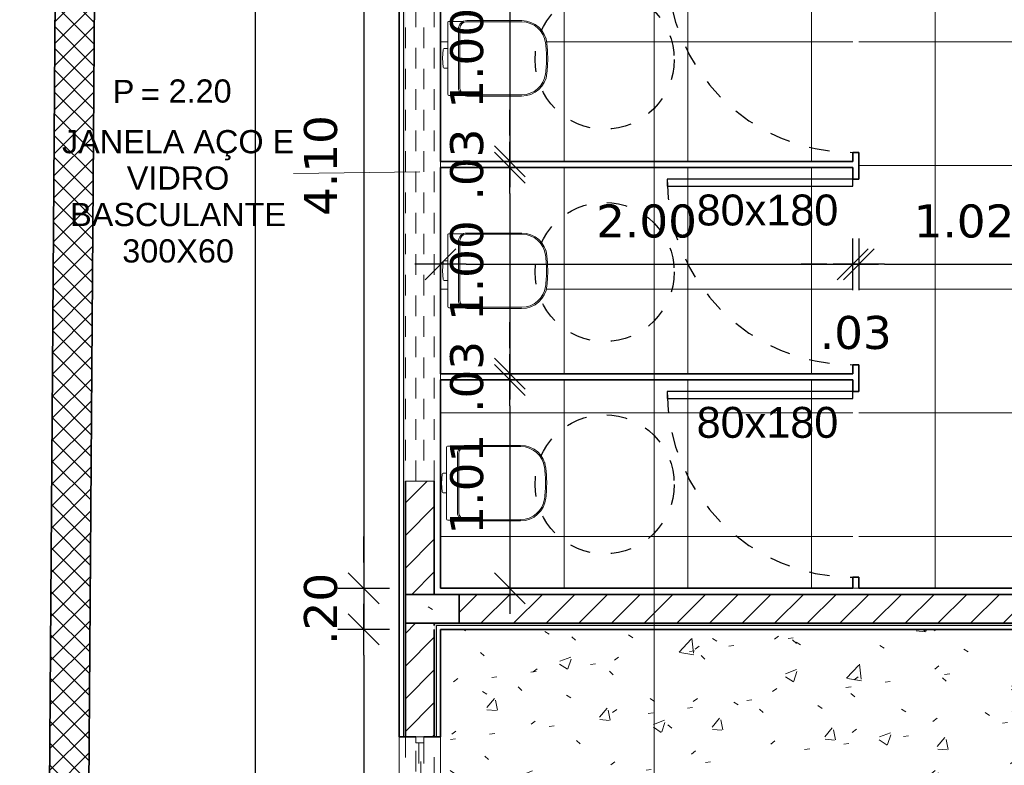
# Model space of a CAD drawing. Header units: millimetres. Extents: x -109 to 627, y -178 to 173.
# Tile 100 of 178: x 317.19 to 321.96, y -156.71 to -153.1. Entities that reach past the tile are written whole.
import ezdxf

# ---------------------------------------------------------------- set-up
doc = ezdxf.new("R2010")
doc.units = ezdxf.units.MM
doc.linetypes.add('ACAD_ISO03W100', pattern=[30, 12, -18])
doc.linetypes.add('Traço Curto', pattern=[0.00153, 0.001, -0.00053])
for name, color, linetype, lineweight in [('ARQ - ALVENARIA - OSSO', 2, 'Continuous', 35), ('ARQ - DIVISORIA', 3, 'Continuous', 35), ('ARQ - JANELA', 2, 'Traço Curto', 5), ('ARQ - PAREDE VISTA', 4, 'Continuous', 9), ('ARQ - PAREDES_HACHURA', 9, 'Continuous', 35), ('ARQ - PAREDES_REVESTIMENTO', 3, 'Continuous', 35), ('ARQ - PILAR', 4, 'Continuous', 15), ('ARQ - PISO_HACHURA_SUPERFICIE', 9, 'Continuous', 5), ('ARQ - SIMBOLO_CORTE', 2, 'Continuous', 5), ('ARQ -SIMBOLO_PORTA', 2, 'Continuous', 9), ('ARQ -TEXTO_JANELA', 2, 'Continuous', 9), ('Equipamentos hidráulicos', 2, 'Continuous', 5)]:
    doc.layers.add(name, color=color, linetype=linetype, lineweight=lineweight)
doc.styles.add('Arial_2', font='arial.ttf', dxfattribs={"height": 0.15})
doc.styles.add('Arial_3', font='arial.ttf', dxfattribs={"height": 0.0015})
doc.styles.add('Arial_4', font='arial.ttf', dxfattribs={"height": 0.1125})
doc.styles.add('FNDE Texto Cota 0100', font='verdana.ttf', dxfattribs={"height": 0.16})
doc.dimstyles.new('FNDE 1-0100', dxfattribs={"dimscale": 2.5, "dimtxt": 0.16, "dimasz": 0.05, "dimexe": 0.15, "dimexo": 0.15, "dimgap": 0.05, "dimtad": 1, "dimzin": 4, "dimdsep": 46, "dimtxsty": 'FNDE Texto Cota 0100', "dimblk": 'tic', "dimcen": 0.15, "dimdle": 0.15, "dimse1": 1, "dimse2": 1, "dimclrd": 251, "dimclre": 251, "dimclrt": 256, "dimaunit": 1, "dimadec": 3, "dimazin": 0, "dimtfac": 1, "dimtix": 1, "dimtmove": 2, "dimatfit": 3, "dimldrblk": 'tic', "dimfxl": 0.15, "dimtvp": 1, "dimtolj": 1, "dimtzin": 0, "dimarcsym": 0})
pattern_1 = [(50, (316.12565, -147.12975), (0.546291, -0.047295), [0.056985, -0.628837]), (355, (316.12565, -147.12975), (-0.105401, 0.573222), [0.045988, -0.50287]), (100.451, (316.17164, -147.13375), (0.44084, 0.525572), [0.048987, -0.533862]), (46.184, (316.12565, -146.9778), (0.812912, -0.126028), [0.085978, -0.942756]), (96.636, (316.1936, -146.9878), (0.71181, 0.74206), [0.07298, -0.800793]), (351.184, (316.12565, -146.9778), (0.712045, 0.742424), [0.068982, -0.753805]), (21, (316.20163, -147.0158), (0.454867, -0.306212), [0.056985, -0.628837]), (326, (316.20163, -147.0158), (0.185717, 0.552451), [0.045988, -0.50287]), (71.451, (316.2396, -147.0408), (0.64037, 0.245952), [0.048987, -0.533862]), (37.5, (316.12565, -147.12975), (0.0092036, 0.2540508), [0.0249935, -0.471878, 0.0249935, -0.4848744, -0.504869]), (37.5, (316.12565, -147.12975), (0.0092036, 0.2540508), [-1.006739, 0.0249935, -0.479876]), (7.5, (316.12565, -147.12975), (0.200409, 0.3006604), [0.0249935, -0.265931, 0.0249935, -0.459881, -0.1919503]), (7.5, (316.12565, -147.12975), (0.200409, 0.3006604), [-0.775799, 0.0249935, -0.166957]), (327.5, (315.9557, -147.12975), (0.4063776, -0.0170732), [0.0249935, -0.164957, 0.0249935, -0.5688527, -0.7887957]), (327.5, (315.9557, -147.12975), (0.4063776, -0.0170732), [-0.784797, 0.024994, -0.763802]), (317.5, (315.8797, -147.12975), (0.443884, 0.075988), [0.0249935, -0.222942, 0.0249935, -0.369904, -0.559855]), (317.5, (315.8797, -147.12975), (0.443884, 0.075988), [-0.641834, 0.024994, -0.534861])]
pattern_2 = [(45, (316.12565, -147.12975), (-0.07917545, 0.07917545), [])]

# ---------------------------------------------------------------- blocks, each defined once
blk = doc.blocks.new('JANELA BASCULANTE PRÁTICA DE REVIT - JANELA AÇO E VIDRO BASCULANTE 300X150-V4-NÍVEL 1')
at = {"layer": 'ARQ - JANELA'}
for p, q in [((1.4994, 0.07), (-1.5, 0.07)), ((-1.47, 0.02), (-1.5, 0.02)), ((-1.5, 0.02), (-1.5, -0.02)), ((-1.47, -0.02), (-1.47, 0.02)), ((-1.47, 0.02), (1.47, 0.02)), ((-1.28, 0.005), (-1.47, 0.005)), ((-1.47, 0.005), (-1.47, -0.005)), ((-1.26, 0.015), (-1.28, 0.015)), ((-1.28, 0.015), (-1.28, -0.015)), ((-1.28, -0.005), (-1.28, 0.005)), ((-1.26, -0.015), (-1.26, 0.015)), ((-1.26, 0.015), (1.26, 0.015)), ((1.28, 0.015), (1.26, 0.015)), ((1.26, 0.015), (1.26, -0.015)), ((1.28, -0.015), (1.28, 0.015)), ((1.47, 0.005), (1.28, 0.005)), ((1.28, 0.005), (1.28, -0.005)), ((1.5, 0.02), (1.47, 0.02)), ((1.47, 0.02), (1.47, -0.02)), ((1.47, -0.005), (1.47, 0.005)), ((1.5, -0.02), (1.5, 0.02)), ((-1.5, -0.02), (-1.47, -0.02)), ((-1.47, -0.005), (-1.28, -0.005)), ((1.47, -0.02), (-1.47, -0.02)), ((-1.28, -0.015), (-1.26, -0.015)), ((1.26, -0.015), (-1.26, -0.015)), ((1.26, -0.015), (1.28, -0.015)), ((1.28, -0.005), (1.47, -0.005)), ((1.47, -0.02), (1.5, -0.02)), ((-1.4999, -0.07), (1.5, -0.07))]:
    blk.add_line(p, q, dxfattribs=at)
blk = doc.blocks.new('Deca_Bacia Sanitaria Convencional Quadra_P_21 - P_21_Branco Gelo GE17-6219398-NÍVEL 1')
at = {"layer": 'Equipamentos hidráulicos'}
for p, q in [((3.1323, -5.4542), (3.1323, -5.5801)), ((3.2086, -5.4486), (3.1362, -5.4486)), ((3.11, -5.5849), (3.1077, -5.6279)), ((3.1323, -5.5801), (3.1161, -5.5801)), ((3.1323, -5.6757), (3.1323, -5.5801)), ((3.1077, -5.6279), (3.11, -5.671)), ((3.1161, -5.6757), (3.1323, -5.6757)), ((3.1323, -5.6757), (3.1323, -5.8016)), ((3.1383, -5.8076), (3.2088, -5.8076))]:
    blk.add_line(p, q, dxfattribs=at)
for centre, radius, start, end in [((3.1383, -5.4542), 0.006, 110.7889, 180), ((3.4946, -5.5679), 0.1199, 31.5106, 32.1117), ((3.4946, -5.5679), 0.1199, 15.9421, 19.0248), ((3.1161, -5.5864), 0.00628, 90, 166), ((3.1161, -5.6695), 0.00628, 194, 270), ((3.1383, -5.8016), 0.006, 180, 270)]:
    blk.add_arc(centre, radius, start, end, dxfattribs=at)
blk = doc.blocks.new('Deca_Shared_Assento_P_21 - AP_215_Branco Gelo GE17-6219380-NÍVEL 1')
at = {"layer": 'Equipamentos hidráulicos'}
for p, q in [((3.2248, -5.4451), (3.4913, -5.4451)), ((3.1847, -5.771), (3.1847, -5.4852)), ((3.1918, -5.4823), (3.1918, -5.7739)), ((3.2211, -5.4507), (3.4916, -5.4507)), ((3.2211, -5.8055), (3.4916, -5.8055)), ((3.4913, -5.8111), (3.2248, -5.8111))]:
    blk.add_line(p, q, dxfattribs=at)
for centre, radius, start, end in [((3.2247, -5.4851), 0.04, 89.8872, 180.1517), ((3.4916, -5.5681), 0.123, 5.8046, 90.118), ((3.2253, -5.484), 0.0336, 97.1899, 177.0351), ((3.4912, -5.5675), 0.1167, 7.4549, 89.8323), ((2.9392, -5.6397), 0.6734, 0.9873, 7.4549), ((2.9147, -5.6281), 0.703, 0.4219, 5.9145), ((2.9392, -5.6165), 0.6734, 352.5451, 359.0127), ((2.9147, -5.6281), 0.703, 354.0839, 0.4219), ((3.4916, -5.6881), 0.123, 269.8735, 354.1863), ((3.4912, -5.6887), 0.1167, 270.1677, 352.5451), ((3.2247, -5.7711), 0.04, 179.8882, 270.1523), ((3.2253, -5.7721), 0.0336, 182.9649, 262.8101)]:
    blk.add_arc(centre, radius, start, end, dxfattribs=at)
blk = doc.blocks.new('JANELA BASCULANTE PRÁTICA DE REVIT - JANELA AÇO E VIDRO BASCULANTE 300X60-6372257-NÍVEL 1')
at = {"layer": 'ARQ - JANELA'}
for p, q in [((1.5, 0.07), (-1.5, 0.07)), ((-1.5, 0.07), (-1.5, 0.02)), ((1.5, 0.02), (1.5, 0.07)), ((-1.5, -0.02), (-1.5, 0.02)), ((-1.5, 0.02), (1.5, 0.02)), ((1.5, 0.02), (1.5, -0.02)), ((-1.5, -0.02), (-1.5, -0.07)), ((1.5, -0.02), (-1.5, -0.02)), ((1.5, -0.07), (1.5, -0.02)), ((-1.5, -0.07), (1.5, -0.07))]:
    blk.add_line(p, q, dxfattribs=at)
blk = doc.blocks.new('Identificação de Janela - Modelo 1-6080617-NÍVEL 1')
at = {"layer": 'ARQ -TEXTO_JANELA', "char_height": 0.0015, "attachment_point": 1, "style": 'Arial_3'}
for s, insert, width in [('P', (-0.004488, 0.005716), 0.00168354), ('=', (-0.00267, 0.00556), 0.00152321)]:
    blk.add_mtext(s, dxfattribs=dict(at, insert=insert, width=width))
blk = doc.blocks.new('tic')
at = {"color": 251}
for p, q in [((0, -1), (0, 1)), ((-1, 0), (1, 0))]:
    blk.add_line(p, q, dxfattribs=at)
blk.add_line((-0.6, -0.6), (0.6, 0.6))
blk = doc.blocks.new('*D402')
at = {"color": 251, "lineweight": -2, "transparency": 16777216}
blk.add_line((318.855, -151.8815), (318.855, -155.7304), dxfattribs=at)
at = {"layer": 'Defpoints', "color": 0, "transparency": 16777216}
for p in [(319.2272, -151.7565), (318.855, -155.8554), (319.2272, -155.8554)]:
    blk.add_point(p, dxfattribs=at)
at = {"color": 251, "lineweight": -2, "transparency": 16777216, "xscale": 0.125, "yscale": 0.125, "zscale": 0.125}
for p, rotation in [((318.855, -151.7565), 90), ((318.855, -155.8554), 270)]:
    blk.add_blockref('tic', p, dxfattribs=dict(at, rotation=rotation))
at = {"transparency": 16777216, "insert": (318.6467, -153.8059), "char_height": 0.16, "attachment_point": 5, "rotation": 90, "style": 'FNDE Texto Cota 0100'}
blk.add_mtext('\\A1;4.10', dxfattribs=at)
blk = doc.blocks.new('*D403')
at = {"color": 251, "lineweight": -2, "transparency": 16777216}
for p, q in [((318.855, -155.7304), (318.855, -155.6054)), ((318.855, -155.8554), (318.855, -156.0554)), ((318.855, -156.1804), (318.855, -156.3054))]:
    blk.add_line(p, q, dxfattribs=at)
at = {"layer": 'Defpoints', "color": 0, "transparency": 16777216}
for p in [(319.2272, -155.8554), (318.855, -156.0554), (319.2272, -156.0554)]:
    blk.add_point(p, dxfattribs=at)
at = {"color": 251, "lineweight": -2, "transparency": 16777216, "xscale": 0.125, "yscale": 0.125, "zscale": 0.125}
for p, rotation in [((318.855, -155.8554), 270), ((318.855, -156.0554), 90)]:
    blk.add_blockref('tic', p, dxfattribs=dict(at, rotation=rotation))
at = {"transparency": 16777216, "insert": (318.6467, -155.9554), "char_height": 0.16, "attachment_point": 5, "rotation": 90, "style": 'FNDE Texto Cota 0100'}
blk.add_mtext('\\A1;.20', dxfattribs=at)
blk = doc.blocks.new('*D404')
at = {"color": 251, "lineweight": -2, "transparency": 16777216}
blk.add_line((318.855, -156.1804), (318.855, -164.3282), dxfattribs=at)
at = {"layer": 'Defpoints', "color": 0, "transparency": 16777216}
for p in [(319.2272, -156.0554), (318.855, -164.4532), (319.2272, -164.4532)]:
    blk.add_point(p, dxfattribs=at)
at = {"color": 251, "lineweight": -2, "transparency": 16777216, "xscale": 0.125, "yscale": 0.125, "zscale": 0.125}
for p, rotation in [((318.855, -156.0554), 90), ((318.855, -164.4532), 270)]:
    blk.add_blockref('tic', p, dxfattribs=dict(at, rotation=rotation))
at = {"transparency": 16777216, "insert": (318.6463, -160.2543), "char_height": 0.16, "attachment_point": 5, "rotation": 90, "style": 'FNDE Texto Cota 0100'}
blk.add_mtext('\\A1;8.40', dxfattribs=at)
blk = doc.blocks.new('*D408')
at = {"color": 251, "lineweight": -2, "transparency": 16777216}
blk.add_line((318.3301, -173.1259), (318.3301, -129.9872), dxfattribs=at)
at = {"layer": 'Defpoints', "color": 0, "transparency": 16777216}
for p in [(318.3301, -129.8622), (319.0273, -129.8622), (319.0273, -173.2509)]:
    blk.add_point(p, dxfattribs=at)
at = {"color": 251, "lineweight": -2, "transparency": 16777216, "xscale": 0.125, "yscale": 0.125, "zscale": 0.125}
for p, rotation in [((318.3301, -129.8622), 90), ((318.3301, -173.2509), 270)]:
    blk.add_blockref('tic', p, dxfattribs=dict(at, rotation=rotation))
at = {"transparency": 16777216, "insert": (318.1218, -151.5565), "char_height": 0.16, "attachment_point": 5, "rotation": 90, "style": 'FNDE Texto Cota 0100'}
blk.add_mtext('\\A1;43.39', dxfattribs=at)
blk = doc.blocks.new('*D416')
at = {"color": 251, "lineweight": -2, "transparency": 16777216}
blk.add_line((319.3522, -154.2845), (321.1017, -154.2845), dxfattribs=at)
at = {"layer": 'Defpoints', "color": 0, "transparency": 16777216}
for p in [(319.2272, -153.8159), (321.2267, -153.8159), (321.2267, -154.2845)]:
    blk.add_point(p, dxfattribs=at)
at = {"color": 251, "lineweight": -2, "transparency": 16777216, "xscale": 0.125, "yscale": 0.125, "zscale": 0.125, "rotation": 180}
blk.add_blockref('tic', (319.2272, -154.2845), dxfattribs=at)
at = {"color": 251, "lineweight": -2, "transparency": 16777216, "xscale": 0.125, "yscale": 0.125, "zscale": 0.125}
blk.add_blockref('tic', (321.2267, -154.2845), dxfattribs=at)
at = {"transparency": 16777216, "insert": (320.2269, -154.0762), "char_height": 0.16, "attachment_point": 5, "style": 'FNDE Texto Cota 0100'}
blk.add_mtext('\\A1;2.00', dxfattribs=at)
blk = doc.blocks.new('*D417')
at = {"color": 251, "lineweight": -2, "transparency": 16777216}
for p, q in [((321.1017, -154.2845), (320.9767, -154.2845)), ((321.2267, -154.2845), (321.2567, -154.2845)), ((321.3817, -154.2845), (321.5067, -154.2845))]:
    blk.add_line(p, q, dxfattribs=at)
at = {"layer": 'Defpoints', "color": 0, "transparency": 16777216}
for p in [(321.2267, -153.8159), (321.2567, -153.8722), (321.2567, -154.2845)]:
    blk.add_point(p, dxfattribs=at)
at = {"color": 251, "lineweight": -2, "transparency": 16777216, "xscale": 0.125, "yscale": 0.125, "zscale": 0.125}
blk.add_blockref('tic', (321.2267, -154.2845), dxfattribs=at)
at = {"color": 251, "lineweight": -2, "transparency": 16777216, "xscale": 0.125, "yscale": 0.125, "zscale": 0.125, "rotation": 180}
blk.add_blockref('tic', (321.2567, -154.2845), dxfattribs=at)
at = {"transparency": 16777216, "insert": (321.2417, -154.6167), "char_height": 0.16, "attachment_point": 5, "style": 'FNDE Texto Cota 0100'}
blk.add_mtext('\\A1;.03', dxfattribs=at)
blk = doc.blocks.new('*D418')
at = {"color": 251, "lineweight": -2, "transparency": 16777216}
blk.add_line((321.3817, -154.2845), (322.1514, -154.2845), dxfattribs=at)
at = {"layer": 'Defpoints', "color": 0, "transparency": 16777216}
for p in [(321.2567, -153.8722), (322.2764, -154.1809), (322.2764, -154.2845)]:
    blk.add_point(p, dxfattribs=at)
at = {"color": 251, "lineweight": -2, "transparency": 16777216, "xscale": 0.125, "yscale": 0.125, "zscale": 0.125, "rotation": 180}
blk.add_blockref('tic', (321.2567, -154.2845), dxfattribs=at)
at = {"color": 251, "lineweight": -2, "transparency": 16777216, "xscale": 0.125, "yscale": 0.125, "zscale": 0.125}
blk.add_blockref('tic', (322.2764, -154.2845), dxfattribs=at)
at = {"transparency": 16777216, "insert": (321.7666, -154.0762), "char_height": 0.16, "attachment_point": 5, "style": 'FNDE Texto Cota 0100'}
blk.add_mtext('\\A1;1.02', dxfattribs=at)
blk = doc.blocks.new('*D431')
at = {"color": 251, "lineweight": -2, "transparency": 16777216}
blk.add_line((319.5638, -152.9112), (319.5638, -153.661), dxfattribs=at)
at = {"layer": 'Defpoints', "color": 0, "transparency": 16777216}
for p in [(319.2272, -152.7862), (319.2272, -153.786), (319.5638, -153.786)]:
    blk.add_point(p, dxfattribs=at)
at = {"color": 251, "lineweight": -2, "transparency": 16777216, "xscale": 0.125, "yscale": 0.125, "zscale": 0.125}
for p, rotation in [((319.5638, -152.7862), 90), ((319.5638, -153.786), 270)]:
    blk.add_blockref('tic', p, dxfattribs=dict(at, rotation=rotation))
at = {"transparency": 16777216, "insert": (319.3555, -153.2861), "char_height": 0.16, "attachment_point": 5, "rotation": 90, "style": 'FNDE Texto Cota 0100'}
blk.add_mtext('\\A1;1.00', dxfattribs=at)
blk = doc.blocks.new('*D432')
at = {"color": 251, "lineweight": -2, "transparency": 16777216}
for p, q in [((319.5638, -153.661), (319.5638, -153.536)), ((319.5638, -153.786), (319.5638, -153.8159)), ((319.5638, -153.9409), (319.5638, -154.0659))]:
    blk.add_line(p, q, dxfattribs=at)
at = {"layer": 'Defpoints', "color": 0, "transparency": 16777216}
for p in [(319.2272, -153.786), (319.2272, -153.8159), (319.5638, -153.8159)]:
    blk.add_point(p, dxfattribs=at)
at = {"color": 251, "lineweight": -2, "transparency": 16777216, "xscale": 0.125, "yscale": 0.125, "zscale": 0.125}
for p, rotation in [((319.5638, -153.786), 270), ((319.5638, -153.8159), 90)]:
    blk.add_blockref('tic', p, dxfattribs=dict(at, rotation=rotation))
at = {"transparency": 16777216, "insert": (319.3554, -153.801), "char_height": 0.16, "attachment_point": 5, "rotation": 90, "style": 'FNDE Texto Cota 0100'}
blk.add_mtext('\\A1;.03', dxfattribs=at)
blk = doc.blocks.new('*D433')
at = {"color": 251, "lineweight": -2, "transparency": 16777216}
blk.add_line((319.5638, -153.9409), (319.5638, -154.6907), dxfattribs=at)
at = {"layer": 'Defpoints', "color": 0, "transparency": 16777216}
for p in [(319.2272, -153.8159), (319.2272, -154.8157), (319.5638, -154.8157)]:
    blk.add_point(p, dxfattribs=at)
at = {"color": 251, "lineweight": -2, "transparency": 16777216, "xscale": 0.125, "yscale": 0.125, "zscale": 0.125}
for p, rotation in [((319.5638, -153.8159), 90), ((319.5638, -154.8157), 270)]:
    blk.add_blockref('tic', p, dxfattribs=dict(at, rotation=rotation))
at = {"transparency": 16777216, "insert": (319.3555, -154.3158), "char_height": 0.16, "attachment_point": 5, "rotation": 90, "style": 'FNDE Texto Cota 0100'}
blk.add_mtext('\\A1;1.00', dxfattribs=at)
blk = doc.blocks.new('*D434')
at = {"color": 251, "lineweight": -2, "transparency": 16777216}
for p, q in [((319.5638, -154.6907), (319.5638, -154.5657)), ((319.5638, -154.8157), (319.5638, -154.8457)), ((319.5638, -154.9707), (319.5638, -155.0957))]:
    blk.add_line(p, q, dxfattribs=at)
at = {"layer": 'Defpoints', "color": 0, "transparency": 16777216}
for p in [(319.2272, -154.8157), (319.2272, -154.8457), (319.5638, -154.8457)]:
    blk.add_point(p, dxfattribs=at)
at = {"color": 251, "lineweight": -2, "transparency": 16777216, "xscale": 0.125, "yscale": 0.125, "zscale": 0.125}
for p, rotation in [((319.5638, -154.8157), 270), ((319.5638, -154.8457), 90)]:
    blk.add_blockref('tic', p, dxfattribs=dict(at, rotation=rotation))
at = {"transparency": 16777216, "insert": (319.3554, -154.8307), "char_height": 0.16, "attachment_point": 5, "rotation": 90, "style": 'FNDE Texto Cota 0100'}
blk.add_mtext('\\A1;.03', dxfattribs=at)
blk = doc.blocks.new('*D435')
at = {"color": 251, "lineweight": -2, "transparency": 16777216}
blk.add_line((319.5638, -154.9707), (319.5638, -155.7304), dxfattribs=at)
at = {"layer": 'Defpoints', "color": 0, "transparency": 16777216}
for p in [(319.2272, -154.8457), (319.2272, -155.8554), (319.5638, -155.8554)]:
    blk.add_point(p, dxfattribs=at)
at = {"color": 251, "lineweight": -2, "transparency": 16777216, "xscale": 0.125, "yscale": 0.125, "zscale": 0.125}
for p, rotation in [((319.5638, -154.8457), 90), ((319.5638, -155.8554), 270)]:
    blk.add_blockref('tic', p, dxfattribs=dict(at, rotation=rotation))
at = {"transparency": 16777216, "insert": (319.3555, -155.3505), "char_height": 0.16, "attachment_point": 5, "rotation": 90, "style": 'FNDE Texto Cota 0100'}
blk.add_mtext('\\A1;1.01', dxfattribs=at)

msp = doc.modelspace()

# ---------------------------------------------------------------- hatches: boundary and pattern name
at = {"layer": 'ARQ - PAREDES_HACHURA'}
h = msp.add_hatch(dxfattribs=at)
h.set_pattern_fill('DIAGONAL  CRUZADA - 1MM', color=256, scale=0.999741, style=0, pattern_type=2)
h.set_pattern_definition([(45, (316.125654, -147.12975), (-0.05301928, 0.05301928), []), (135, (316.125654, -147.12975), (-0.05301928, -0.05301928), [])])
h.paths.add_polyline_path([(317.37615, -176.62597), (317.74138, -126.64047), (317.55143, -126.63881), (317.1862, -176.62458)], flags=0)
h = msp.add_hatch(color=256, dxfattribs=at)
h.paths.add_polyline_path([(319.05725, -173.22092), (319.05725, -172.5311), (319.04725, -172.5311), (319.04725, -173.22092)], flags=0)
h.paths.add_polyline_path([(319.05725, -169.5319), (319.05725, -168.17225), (319.04725, -168.17225), (319.04725, -169.5319)], flags=0)
h.paths.add_polyline_path([(319.05725, -165.17269), (319.05717, -163.93301), (319.04725, -163.93333), (319.04725, -165.17269)], flags=0)
h.paths.add_polyline_path([(319.04725, -160.93379), (319.05725, -160.93379), (319.05725, -159.57506), (319.04725, -159.57506), (319.04725, -160.38425)], flags=0)
h.paths.add_polyline_path([(319.05725, -156.57583), (319.05725, -155.88541), (319.05725, -146.7378), (319.04725, -146.7378), (319.04725, -156.57583)], flags=0)
h.paths.add_polyline_path([(319.05725, -143.73759), (319.05725, -142.37794), (319.04725, -142.37794), (319.04725, -143.73759)], flags=0)
h.paths.add_polyline_path([(319.04725, -139.37969), (319.05725, -139.37969), (319.05725, -138.68987), (319.04725, -138.68987), (319.04725, -138.85982)], flags=0)
h = msp.add_hatch(dxfattribs=at)
h.set_pattern_fill('FP_6', color=256, scale=0.999741, style=0, pattern_type=2)
h.set_pattern_definition(pattern_2)
h.paths.add_polyline_path([(319.08129, -155.88541), (319.19722, -155.88541), (319.19722, -155.33555), (319.05725, -155.33555), (319.05725, -155.88541)], flags=0)
h.paths.add_polyline_path([(319.05725, -152.33633), (319.19722, -152.33633), (319.19722, -151.78647), (319.05725, -151.78647)], flags=0)
h = msp.add_hatch(dxfattribs=at)
h.set_pattern_fill('FP_6', color=256, scale=0.999741, style=0, pattern_type=2)
h.set_pattern_definition(pattern_2)
h.paths.add_polyline_path([(321.62771, -156.02538), (322.09646, -156.02538), (322.09646, -155.88541), (319.31718, -155.88541), (319.31718, -156.02538)], flags=0)
h = msp.add_hatch(dxfattribs=at)
h.set_pattern_fill('FP_6', color=256, scale=0.999741, style=0, pattern_type=2)
h.set_pattern_definition(pattern_2)
h.paths.add_polyline_path([(319.10724, -160.12431), (319.19722, -160.12431), (319.19722, -159.57446), (319.05725, -159.57446), (319.05725, -160.12431)], flags=0)
h.paths.add_polyline_path([(319.05725, -156.57523), (319.19722, -156.57523), (319.19722, -156.02538), (319.05725, -156.02538)], flags=0)
msp.add_hatch(color=256, dxfattribs=at).paths.add_polyline_path([(322.3564, -156.03537), (325.25565, -156.03537), (325.25565, -156.02538), (325.02293, -156.02538), (319.19722, -156.02538), (319.19722, -156.03537), (322.09646, -156.03537)], flags=0)
h = msp.add_hatch(color=256, dxfattribs=at)
h.paths.add_polyline_path([(319.20721, -164.47319), (319.20721, -163.93333), (319.19722, -163.93333), (319.19722, -164.47319), (319.2026, -164.47319)], flags=0)
h.paths.add_polyline_path([(319.19722, -160.93405), (319.20721, -160.93405), (319.20721, -159.5744), (319.19722, -159.57446), (319.19722, -160.38425)], flags=0)
h.paths.add_polyline_path([(319.19722, -156.57523), (319.20721, -156.57523), (319.20721, -156.03537), (319.19722, -156.03539), (319.19722, -156.05537)], flags=0)
at = {"layer": 'ARQ - PILAR'}
h = msp.add_hatch(dxfattribs=at)
h.set_pattern_fill('FP_1', color=256, scale=0.999741, style=0, pattern_type=2)
h.set_pattern_definition(pattern_1)
h.paths.add_polyline_path([(319.19722, -156.02538), (319.31718, -156.02538), (319.31718, -155.88541), (319.05725, -155.88541), (319.05725, -156.02538)], flags=0)
at = {"layer": 'ARQ - PISO_HACHURA_SUPERFICIE'}
h = msp.add_hatch(dxfattribs=at)
h.set_pattern_fill('FP_4', color=256, scale=0.999741, style=0, pattern_type=2)
h.set_pattern_definition([(0, (322.2261, -153.806), (0, 0.59984), []), (90, (322.2261, -153.806), (-0.59984, 4e-17), [])])
h.paths.add_polyline_path([(321.22669, -155.85542), (321.22669, -154.84568), (319.22721, -154.84568), (319.22721, -155.85542), (319.9301, -155.85542)])
h.paths.add_polyline_path([(319.61607, -155.52866), (319.34963, -155.52866), (319.3407, -155.52768), (319.33222, -155.52521), (319.26018, -155.52441), (319.25718, -155.51922), (319.25718, -155.39335), (319.23828, -155.39275), (319.23488, -155.38859), (319.23252, -155.34555), (319.23488, -155.30251), (319.23959, -155.2979), (319.24097, -155.29775), (319.25718, -155.29775), (319.25735, -155.17045), (319.26105, -155.16628), (319.33341, -155.16628), (319.34068, -155.16375), (319.3496, -155.16275), (319.61609, -155.16275), (319.64595, -155.16637), (319.67405, -155.17713), (319.70097, -155.19702), (319.7184, -155.21712), (319.73262, -155.2465), (319.73868, -155.27329), (319.74135, -155.30686), (319.74228, -155.34672), (319.74161, -155.37939), (319.73852, -155.41883), (319.73177, -155.44791), (319.71839, -155.47431), (319.69586, -155.499), (319.67403, -155.51429), (319.64455, -155.52521), (319.61609, -155.52866)], flags=16)
h.paths.add_polyline_path([(321.22669, -154.81569), (321.22669, -153.81595), (319.22721, -153.81595), (319.22721, -154.81569), (320.57765, -154.81569)])
h.paths.add_polyline_path([(319.35463, -154.49893), (319.3457, -154.49794), (319.33722, -154.49548), (319.26518, -154.49468), (319.26218, -154.48948), (319.26218, -154.36362), (319.24328, -154.36301), (319.23988, -154.35886), (319.23752, -154.31582), (319.23988, -154.27278), (319.24459, -154.26817), (319.24596, -154.26802), (319.26218, -154.26802), (319.26235, -154.14072), (319.26605, -154.13655), (319.33841, -154.13655), (319.34567, -154.13401), (319.3546, -154.13302), (319.62109, -154.13302), (319.65095, -154.13664), (319.67905, -154.1474), (319.70596, -154.16729), (319.7234, -154.18739), (319.73762, -154.21677), (319.74368, -154.24355), (319.74635, -154.27713), (319.74728, -154.31699), (319.74564, -154.36252), (319.74352, -154.3891), (319.73677, -154.41818), (319.72339, -154.44458), (319.70367, -154.4673), (319.67903, -154.48456), (319.64955, -154.49548), (319.62107, -154.49893), (319.5057, -154.49893)], flags=16)
h.paths.add_polyline_path([(325.25565, -154.45578), (325.25565, -154.42579), (325.24565, -154.42579), (325.24565, -154.45578)])
h.paths.add_polyline_path([(321.22625, -153.78596), (321.22669, -153.78596), (321.22669, -152.78621), (319.22721, -152.78621), (319.22721, -153.78596), (321.19757, -153.78596)])
h.paths.add_polyline_path([(325.25565, -153.57101), (325.25565, -153.55601), (325.24565, -153.55601), (325.24565, -153.57101)])
h.paths.add_polyline_path([(319.35463, -153.46919), (319.3457, -153.46821), (319.33722, -153.46575), (319.26518, -153.46494), (319.26218, -153.45975), (319.26218, -153.33388), (319.24328, -153.33328), (319.23988, -153.32913), (319.23786, -153.27989), (319.24013, -153.24273), (319.24459, -153.23844), (319.24596, -153.23829), (319.26218, -153.23829), (319.26235, -153.11098), (319.26605, -153.10681), (319.33841, -153.10681), (319.34567, -153.10428), (319.3546, -153.10329), (319.62109, -153.10329), (319.65095, -153.10691), (319.67905, -153.11767), (319.70596, -153.13756), (319.7234, -153.15766), (319.73762, -153.18703), (319.74368, -153.21382), (319.74635, -153.2474), (319.74728, -153.28725), (319.74661, -153.31993), (319.74352, -153.35936), (319.73677, -153.38845), (319.72339, -153.41484), (319.70367, -153.43757), (319.67903, -153.45482), (319.64955, -153.46575), (319.62107, -153.46919), (319.5057, -153.46919)], flags=16)
h.paths.add_polyline_path([(319.22721, -152.75622), (321.22669, -152.75622), (321.22669, -151.75648), (319.22721, -151.75648), (319.22721, -152.73857)])
h.paths.add_polyline_path([(319.61607, -152.43946), (319.34963, -152.43946), (319.3407, -152.43848), (319.33222, -152.43601), (319.26018, -152.43521), (319.25718, -152.43002), (319.25718, -152.30415), (319.23828, -152.30355), (319.23488, -152.29939), (319.23252, -152.25635), (319.23488, -152.21331), (319.23959, -152.2087), (319.24097, -152.20855), (319.25718, -152.20855), (319.25735, -152.08125), (319.26105, -152.07708), (319.33341, -152.07708), (319.34068, -152.07455), (319.3496, -152.07355), (319.61609, -152.07355), (319.64595, -152.07717), (319.67405, -152.08793), (319.70097, -152.10782), (319.7184, -152.12792), (319.73262, -152.1573), (319.73868, -152.18409), (319.74135, -152.21766), (319.74228, -152.25752), (319.74161, -152.29019), (319.73852, -152.32963), (319.73177, -152.35871), (319.71839, -152.38511), (319.69867, -152.40783), (319.67403, -152.42509), (319.64455, -152.43601), (319.61609, -152.43946)], flags=16)
h.paths.add_polyline_path([(324.33463, -153.50603), (324.33463, -154.63074), (324.30089, -154.63074), (324.30089, -154.18085), (322.27642, -154.18085), (322.27642, -151.75648), (321.25668, -151.75648), (321.25668, -155.85542), (325.13568, -155.85542), (325.21893, -155.85542), (325.22565, -155.85542), (325.22565, -154.45578), (325.23065, -154.45578), (325.23065, -154.42079), (325.21566, -154.42079), (325.21566, -153.64099), (324.44586, -153.64099), (324.44586, -153.606), (325.21566, -153.606), (325.21566, -153.57101), (325.23065, -153.57101), (325.23065, -153.55601), (325.22565, -153.55601), (325.22565, -153.50603)])
h = msp.add_hatch(dxfattribs=at)
h.set_pattern_fill('FP_1', color=256, scale=0.999741, style=0, pattern_type=2)
h.set_pattern_definition(pattern_1)
h.paths.add_polyline_path([(325.24565, -164.38321), (324.44586, -164.38321), (324.44586, -164.34822), (325.24565, -164.34822), (325.24565, -164.37761)], flags=0)
h.paths.add_polyline_path([(319.22721, -164.45319), (325.22565, -164.45319), (325.22565, -164.4332), (325.23065, -164.4332), (325.23065, -164.39321), (325.24565, -164.39321), (325.24565, -164.38321), (325.25565, -164.38321), (325.25565, -163.58342), (325.24565, -163.58342), (325.24565, -163.57342), (325.23065, -163.57342), (325.23065, -163.53343), (325.22565, -163.53343), (325.22565, -156.05537), (319.22721, -156.05537), (319.22721, -163.93333)], flags=0)
h.paths.add_polyline_path([(325.24565, -164.4332), (325.25565, -164.4332), (325.25565, -164.40321), (325.24565, -164.40321), (325.24565, -164.4295)], flags=0)
h.paths.add_polyline_path([(325.25565, -163.56342), (325.25565, -163.53343), (325.24565, -163.53343), (325.24565, -163.56342)], flags=0)

# ---------------------------------------------------------------- linework, layer by layer
at = {"color": 3, "linetype": 'Continuous'}
for points in [[(321.22669, -153.90592), (321.22669, -153.87218), (320.32692, -153.87218), (320.32692, -153.90592)], [(321.22669, -154.93566), (321.22669, -154.90192), (320.32692, -154.90192), (320.32692, -154.93566)]]:
    msp.add_lwpolyline(points, close=True, dxfattribs=at)
at = {"color": 254, "linetype": 'ACAD_ISO03W100', "ltscale": 0.005}
for centre in [(320.02325, -153.29233), (320.02325, -154.32207), (320.02325, -155.3518)]:
    msp.add_circle(centre, 0.33741, dxfattribs=at)
for centre in [(321.22669, -152.84245), (321.22669, -153.87218), (321.22669, -154.90192)]:
    msp.add_arc(centre, 0.89977, 180, 270, dxfattribs=at)
at = {"layer": 'ARQ - ALVENARIA - OSSO'}
for p, q in [((317.55143, -126.63881), (317.1862, -176.62458)), ((317.37615, -176.62597), (317.73999, -126.83042)), ((319.22721, -153.78596), (319.22721, -152.78621)), ((321.22669, -153.78596), (319.22721, -153.78596)), ((321.22669, -153.74222), (321.25668, -153.74222)), ((321.22669, -153.74222), (321.22669, -153.78596)), ((321.25668, -153.87218), (321.25668, -153.74222)), ((319.22721, -154.81569), (319.22721, -153.81595)), ((319.22721, -153.81595), (321.22669, -153.81595)), ((321.22669, -153.81595), (321.22669, -153.87218)), ((321.22669, -153.87218), (321.25668, -153.87218)), ((321.22669, -154.77195), (321.25668, -154.77195)), ((321.22669, -154.77195), (321.22669, -154.81569)), ((321.25668, -154.90192), (321.25668, -154.77195)), ((321.22669, -154.81569), (319.22721, -154.81569)), ((319.22721, -155.85542), (319.22721, -154.84568)), ((319.22721, -154.84568), (321.22669, -154.84568)), ((321.22669, -154.84568), (321.22669, -154.90192)), ((321.22669, -154.90192), (321.25668, -154.90192)), ((319.05725, -155.33555), (319.05725, -155.88541)), ((319.19722, -155.88541), (319.19722, -155.33555)), ((321.22669, -155.80168), (321.25668, -155.80168)), ((321.22669, -155.80168), (321.22669, -155.85542)), ((321.25668, -155.85542), (321.25668, -155.80168)), ((319.05725, -155.88541), (325.25565, -155.88541)), ((321.22669, -155.85542), (319.22721, -155.85542)), ((319.31718, -155.88541), (319.31718, -156.02538)), ((325.22565, -155.85542), (321.25668, -155.85542)), ((319.19722, -156.02538), (319.05725, -156.02538)), ((319.05725, -156.02538), (319.05725, -156.57523)), ((319.19722, -156.02538), (319.19722, -156.03537)), ((319.31718, -156.02538), (322.09646, -156.02538)), ((319.19722, -156.57523), (319.19722, -156.05537)), ((319.05725, -156.57523), (319.10724, -156.57523)), ((319.14723, -156.57523), (319.19722, -156.57523))]:
    msp.add_line(p, q, dxfattribs=at)
at = {"layer": 'ARQ - DIVISORIA'}
for p, q in [((319.05725, -156.57583), (319.05725, -155.88541)), ((325.25565, -156.02538), (319.19722, -156.02538)), ((319.04725, -156.57583), (319.05725, -156.57583)), ((319.19722, -156.57523), (319.20721, -156.57523))]:
    msp.add_line(p, q, dxfattribs=at)
at = {"layer": 'ARQ - PAREDE VISTA'}
for p, q in [((319.04725, -156.57583), (319.04725, -146.7378)), ((319.22721, -153.78596), (319.22721, -153.81595)), ((319.22721, -154.81569), (319.22721, -154.84568)), ((321.22669, -155.85542), (321.25668, -155.85542)), ((325.24565, -156.03537), (319.20721, -156.03537)), ((319.20721, -156.03537), (319.20721, -156.57523)), ((319.02726, -159.57506), (319.02726, -156.57583)), ((319.22721, -156.57523), (319.22721, -159.5744))]:
    msp.add_line(p, q, dxfattribs=at)
at = {"layer": 'ARQ - PAREDES_REVESTIMENTO'}
for p, q in [((319.02726, -146.7378), (319.02726, -156.57583)), ((319.22721, -156.05537), (325.22565, -156.05537)), ((319.22721, -156.57523), (319.22721, -156.05537)), ((319.02726, -156.57583), (319.04725, -156.57583)), ((319.20721, -156.57523), (319.22721, -156.57523))]:
    msp.add_line(p, q, dxfattribs=at)
at = {"layer": 'ARQ - PILAR'}
for p, q in [((319.31718, -155.88541), (319.05725, -155.88541)), ((319.05725, -155.88541), (319.05725, -156.02538)), ((319.31718, -156.02538), (319.31718, -155.88541)), ((319.05725, -156.02538), (319.31718, -156.02538))]:
    msp.add_line(p, q, dxfattribs=at)
at = {"layer": 'ARQ - SIMBOLO_CORTE'}
msp.add_line((320.26379, -128.91958), (320.26379, -175.19467), dxfattribs=at)
at = {"layer": 'ARQ -TEXTO_JANELA'}
msp.add_line((319.12723, -153.83594), (318.51509, -153.84429), dxfattribs=at)

# ---------------------------------------------------------------- block references
at = {"layer": 'ARQ - JANELA', "xscale": 0.9997410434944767, "yscale": 0.9997410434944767, "zscale": 0.9997410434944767}
for name, p, rotation in [('JANELA BASCULANTE PRÁTICA DE REVIT - JANELA AÇO E VIDRO BASCULANTE 300X60-6372257-NÍVEL 1', (319.12723, -153.83594), 269.9999999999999), ('JANELA BASCULANTE PRÁTICA DE REVIT - JANELA AÇO E VIDRO BASCULANTE 300X150-V4-NÍVEL 1', (319.12723, -158.07484), 89.99999999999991)]:
    msp.add_blockref(name, p, dxfattribs=dict(at, rotation=rotation))
at = {"layer": 'ARQ -TEXTO_JANELA', "xscale": 74.98057826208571, "yscale": 74.98057826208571, "zscale": 74.98057826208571}
msp.add_blockref('Identificação de Janela - Modelo 1-6080617-NÍVEL 1', (317.9743, -153.81926), dxfattribs=at)
at = {"layer": 'Equipamentos hidráulicos', "xscale": 0.9997410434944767, "yscale": 0.9997410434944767, "zscale": 0.9997410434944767}
for name, p in [('Deca_Bacia Sanitaria Convencional Quadra_P_21 - P_21_Branco Gelo GE17-6219398-NÍVEL 1', (316.13065, -147.65961)), ('Deca_Shared_Assento_P_21 - AP_215_Branco Gelo GE17-6219380-NÍVEL 1', (316.13065, -147.65961)), ('Deca_Bacia Sanitaria Convencional Quadra_P_21 - P_21_Branco Gelo GE17-6219398-NÍVEL 1', (316.13065, -148.68935)), ('Deca_Shared_Assento_P_21 - AP_215_Branco Gelo GE17-6219380-NÍVEL 1', (316.13065, -148.68935)), ('Deca_Bacia Sanitaria Convencional Quadra_P_21 - P_21_Branco Gelo GE17-6219398-NÍVEL 1', (316.12565, -149.71908)), ('Deca_Shared_Assento_P_21 - AP_215_Branco Gelo GE17-6219380-NÍVEL 1', (316.12565, -149.71908))]:
    msp.add_blockref(name, p, dxfattribs=at)

# ---------------------------------------------------------------- texts
at = {"layer": 'ARQ -SIMBOLO_PORTA', "char_height": 0.149961, "width": 0.8224899, "attachment_point": 2, "line_spacing_factor": 0.941778, "style": 'Arial_2'}
for insert in [(320.81339, -153.94652), (320.81339, -154.97625)]:
    msp.add_mtext('80x180', dxfattribs=dict(at, insert=insert))
at = {"layer": 'ARQ -TEXTO_JANELA', "line_spacing_factor": 0.941778, "style": 'Arial_4'}
for s, insert, char_height, width, attachment_point in [('2.20', (318.21415, -153.38834), 0.112471, 0.3662711, 3), ('JANELA AÇO E\\PVIDRO\\PBASCULANTE\\P300X60', (317.95456, -153.63395), 0.1124709, 1.3452891, 2)]:
    msp.add_mtext(s, dxfattribs=dict(at, insert=insert, char_height=char_height, width=width, attachment_point=attachment_point))

# ---------------------------------------------------------------- dimensions: what is measured, and where the dimension line sits
for base, p1, p2, picture, middle in [((318.33012, -129.86215), (319.02726, -173.25091), (319.02726, -129.86215), '*D408', (318.12179, -151.55653)), ((318.85498, -155.85542), (319.22721, -151.75648), (319.22721, -155.85542), '*D402', (318.6467, -153.80595)), ((319.56378, -153.78596), (319.22721, -152.78621), (319.22721, -153.78596), '*D431', (319.3555, -153.28608)), ((319.56378, -153.81595), (319.22721, -153.78596), (319.22721, -153.81595), '*D432', (319.35545, -153.80095)), ((319.56378, -154.81569), (319.22721, -153.81595), (319.22721, -154.81569), '*D433', (319.3555, -154.31582)), ((319.56378, -154.84568), (319.22721, -154.81569), (319.22721, -154.84568), '*D434', (319.35545, -154.83068)), ((319.56378, -155.85542), (319.22721, -154.84568), (319.22721, -155.85542), '*D435', (319.3555, -155.35055)), ((318.85498, -156.05537), (319.22721, -155.85542), (319.22721, -156.05537), '*D403', (318.64665, -155.95539)), ((318.85498, -164.45319), (319.22721, -156.05537), (319.22721, -164.45319), '*D404', (318.64633, -160.25428))]:
    dim = msp.add_linear_dim(base=base, p1=p1, p2=p2, angle=90, dimstyle='FNDE 1-0100')
    dim.commit()
    dim.dimension.update_dxf_attribs({"geometry": picture, "text_midpoint": middle})
for base, p1, p2, picture, middle in [((321.22669, -154.28453), (319.22721, -153.81595), (321.22669, -153.81595), '*D416', (320.22695, -154.0762)), ((322.27642, -154.28453), (321.25668, -153.87218), (322.27642, -154.18085), '*D418', (321.76655, -154.0762))]:
    dim = msp.add_linear_dim(base=base, p1=p1, p2=p2, dimstyle='FNDE 1-0100')
    dim.commit()
    dim.dimension.update_dxf_attribs({"geometry": picture, "text_midpoint": middle})
dim = msp.add_linear_dim(base=(321.25668, -154.28453), p1=(321.22669, -153.81595), p2=(321.25668, -153.87218), dimstyle='FNDE 1-0100')
dim.commit()
dim.dimension.update_dxf_attribs({"geometry": '*D417', "text_midpoint": (321.24169, -154.61669), "dimtype": 160})

doc.saveas('drawing.dxf')
